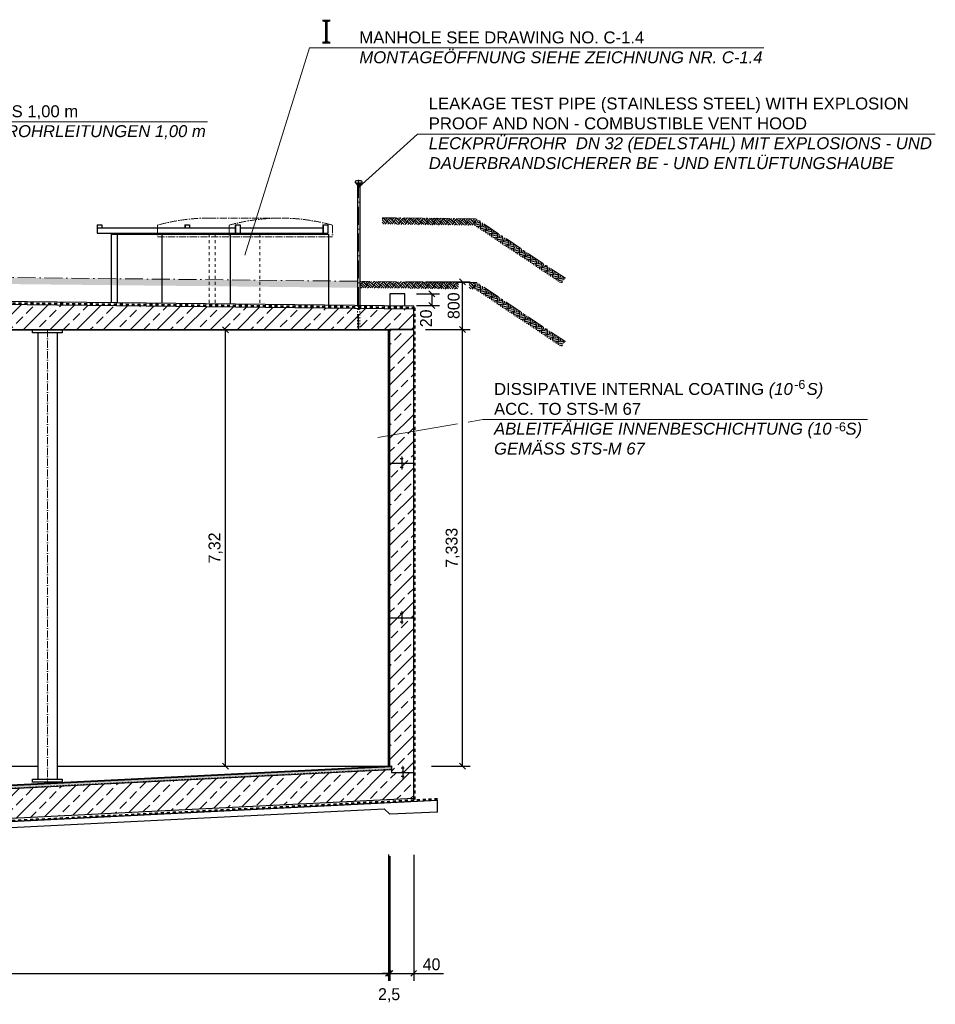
# Model space of a CAD drawing. Header units: millimetres. Extents: x -3395 to 5934498, y -177084 to 63013.
# Tile 38 of 256: x 49501 to 64870, y -49873 to -33350. Entities that reach past the tile are written whole.
import ezdxf

# ---------------------------------------------------------------- set-up
doc = ezdxf.new("R2010")
doc.units = ezdxf.units.MM
doc.linetypes.add('ACAD_ISO10W100', pattern=[18, 12, -3, 0, -3])
doc.linetypes.add('JIS_02_1.0', pattern=[2, 1, -1])
doc.layers.add('Bemaßung', color=7, linetype='Continuous', lineweight=9)
doc.layers.add('Beschriftung', color=7, linetype='Continuous', lineweight=9)
doc.styles.add('LBB3.5M1000', font='isocp.shx', dxfattribs={"height": 3.5})
doc.dimstyles.new('DIN', dxfattribs={"dimtxt": 2.5, "dimasz": 2.5, "dimexe": 1.25, "dimexo": 0.625, "dimtad": 1, "dimtih": 1, "dimdec": 4, "dimdsep": 46, "dimlunit": 6, "dimtxsty": 'Standard', "dimcen": 2.5, "dimadec": 0, "dimazin": 0, "dimtfac": 1, "dimtdec": 4, "dimtmove": 0, "dimatfit": 3, "dimfxl": 0, "dimtvp": 1, "dimtolj": 1, "dimtzin": 0, "dimarcsym": 0})
pattern_1 = [(45, (123584.55, 0), (-224.5064, 224.5064), []), (45, (123809.06, 0), (-224.5064, 224.5064), [158.75, -79.375])]

# ---------------------------------------------------------------- blocks, each defined once
blk = doc.blocks.new('_Oblique')
at = {"color": 0, "linetype": 'ByBlock', "lineweight": -2}
blk.add_line((-0.5, -0.5), (0.5, 0.5), dxfattribs=at)
blk = doc.blocks.new('*D116')
at = {"layer": 'Bemaßung', "color": 0, "lineweight": -2, "transparency": 16777216}
for p, q in [((55689, -47361), (55689, -49478)), ((25889, -48662), (25889, -49478)), ((25889, -49353), (55689, -49353))]:
    blk.add_line(p, q, dxfattribs=at)
at = {"layer": 'DEFPOINTS', "color": 0, "transparency": 16777216}
for p in [(55689, -46661), (25889, -47962), (55689, -49353)]:
    blk.add_point(p, dxfattribs=at)
at = {"layer": 'Bemaßung', "color": 0, "lineweight": -2, "transparency": 16777216, "xscale": 100, "yscale": 100, "zscale": 100, "rotation": 180}
blk.add_blockref('_Oblique', (25889, -49353), dxfattribs=at)
at = {"layer": 'Bemaßung', "color": 0, "lineweight": -2, "transparency": 16777216, "xscale": 100, "yscale": 100, "zscale": 100}
blk.add_blockref('_Oblique', (55689, -49353), dxfattribs=at)
at = {"layer": 'Bemaßung', "color": 0, "transparency": 16777216, "insert": (40789, -49186), "char_height": 200, "attachment_point": 5}
blk.add_mtext('\\A1;LI %%c 29,80', dxfattribs=at)
blk = doc.blocks.new('*D117')
at = {"layer": 'Bemaßung', "color": 0, "lineweight": -2, "transparency": 16777216}
for p, q in [((55689, -47361), (55689, -49478)), ((55714, -47384), (55714, -49478)), ((55689, -49353), (55589, -49353)), ((55689, -49353), (55714, -49353)), ((55714, -49353), (55814, -49353))]:
    blk.add_line(p, q, dxfattribs=at)
at = {"layer": 'DEFPOINTS', "color": 0, "transparency": 16777216}
for p in [(55689, -46661), (55714, -46684), (55714, -49353)]:
    blk.add_point(p, dxfattribs=at)
at = {"layer": 'Bemaßung', "color": 0, "lineweight": -2, "transparency": 16777216, "xscale": 100, "yscale": 100, "zscale": 100}
blk.add_blockref('_Oblique', (55689, -49353), dxfattribs=at)
at = {"layer": 'Bemaßung', "color": 0, "lineweight": -2, "transparency": 16777216, "xscale": 100, "yscale": 100, "zscale": 100, "rotation": 180}
blk.add_blockref('_Oblique', (55714, -49353), dxfattribs=at)
at = {"layer": 'Bemaßung', "color": 0, "transparency": 16777216, "insert": (55702, -49721), "char_height": 200, "attachment_point": 5}
blk.add_mtext('\\A1;2,5', dxfattribs=at)
blk = doc.blocks.new('*D118')
at = {"layer": 'Bemaßung', "color": 0, "lineweight": -2, "transparency": 16777216}
for p, q in [((56114, -47366), (56114, -49478)), ((55714, -49024), (55714, -49478)), ((55714, -49353), (56114, -49353)), ((56114, -49353), (56614, -49353))]:
    blk.add_line(p, q, dxfattribs=at)
at = {"layer": 'DEFPOINTS', "color": 0, "transparency": 16777216}
for p in [(56114, -46666), (55714, -48324), (55714, -49353)]:
    blk.add_point(p, dxfattribs=at)
at = {"layer": 'Bemaßung', "color": 0, "lineweight": -2, "transparency": 16777216, "xscale": 100, "yscale": 100, "zscale": 100, "rotation": 180}
blk.add_blockref('_Oblique', (55714, -49353), dxfattribs=at)
at = {"layer": 'Bemaßung', "color": 0, "lineweight": -2, "transparency": 16777216, "xscale": 100, "yscale": 100, "zscale": 100}
blk.add_blockref('_Oblique', (56114, -49353), dxfattribs=at)
at = {"layer": 'Bemaßung', "color": 0, "transparency": 16777216, "insert": (56414, -49203), "char_height": 200, "attachment_point": 5}
blk.add_mtext('\\A1;40', dxfattribs=at)
blk = doc.blocks.new('*D119')
at = {"layer": 'Bemaßung', "color": 0, "lineweight": -2, "transparency": 16777216}
for p, q in [((52256, -38555), (52831, -38555)), ((52956, -45875), (52956, -38555)), ((52256, -45875), (52831, -45875))]:
    blk.add_line(p, q, dxfattribs=at)
at = {"layer": 'DEFPOINTS', "color": 0, "transparency": 16777216}
for p in [(52956, -38555), (52956, -38555), (52956, -45875)]:
    blk.add_point(p, dxfattribs=at)
at = {"layer": 'Bemaßung', "color": 0, "lineweight": -2, "transparency": 16777216, "xscale": 100, "yscale": 100, "zscale": 100}
for p, rotation in [((52956, -38555), 90), ((52956, -45875), 270)]:
    blk.add_blockref('_Oblique', p, dxfattribs=dict(at, rotation=rotation))
at = {"layer": 'Bemaßung', "color": 0, "transparency": 16777216, "insert": (52789, -42215), "char_height": 200, "attachment_point": 5, "rotation": 90}
blk.add_mtext('\\A1;7,32', dxfattribs=at)
blk = doc.blocks.new('*D120')
at = {"layer": 'Bemaßung', "color": 0, "lineweight": -2, "transparency": 16777216}
for p, q in [((56414, -38550), (57061, -38550)), ((56936, -45875), (56936, -38550)), ((56414, -45875), (57061, -45875))]:
    blk.add_line(p, q, dxfattribs=at)
at = {"layer": 'DEFPOINTS', "color": 0, "transparency": 16777216}
for p in [(55714, -38550), (56936, -38550), (55714, -45875)]:
    blk.add_point(p, dxfattribs=at)
at = {"layer": 'Bemaßung', "color": 0, "lineweight": -2, "transparency": 16777216, "xscale": 100, "yscale": 100, "zscale": 100}
for p, rotation in [((56936, -38550), 90), ((56936, -45875), 270)]:
    blk.add_blockref('_Oblique', p, dxfattribs=dict(at, rotation=rotation))
at = {"layer": 'Bemaßung', "color": 0, "transparency": 16777216, "insert": (56769, -42212), "char_height": 200, "attachment_point": 5, "rotation": 90}
blk.add_mtext('\\A1;7,333', dxfattribs=at)
blk = doc.blocks.new('*D137')
at = {"layer": 'Bemaßung', "color": 0, "lineweight": -2, "transparency": 16777216}
for p, q in [((56164, -37948), (56545, -37948)), ((56420, -37948), (56420, -38148)), ((56164, -38148), (56545, -38148))]:
    blk.add_line(p, q, dxfattribs=at)
at = {"layer": 'DEFPOINTS', "color": 0, "transparency": 16777216}
for p in [(55964, -37948), (55964, -38148), (56420, -38148)]:
    blk.add_point(p, dxfattribs=at)
at = {"layer": 'Bemaßung', "color": 0, "lineweight": -2, "transparency": 16777216, "xscale": 100, "yscale": 100, "zscale": 100}
for p, rotation in [((56420, -37948), 90), ((56420, -38148), 270)]:
    blk.add_blockref('_Oblique', p, dxfattribs=dict(at, rotation=rotation))
at = {"layer": 'Bemaßung', "color": 0, "transparency": 16777216, "insert": (56322, -38362), "char_height": 200, "attachment_point": 5, "rotation": 90}
blk.add_mtext('\\A1;20', dxfattribs=at)
blk = doc.blocks.new('*D136')
at = {"layer": 'Bemaßung', "color": 0, "lineweight": -2, "transparency": 16777216}
for p, q in [((56314, -37750), (57061, -37750)), ((56936, -38550), (56936, -37750)), ((56314, -38550), (57061, -38550))]:
    blk.add_line(p, q, dxfattribs=at)
at = {"layer": 'DEFPOINTS', "color": 0, "transparency": 16777216}
for p in [(56114, -37750), (56936, -37750), (56114, -38550)]:
    blk.add_point(p, dxfattribs=at)
at = {"layer": 'Bemaßung', "color": 0, "lineweight": -2, "transparency": 16777216, "xscale": 100, "yscale": 100, "zscale": 100}
for p, rotation in [((56936, -37750), 90), ((56936, -38550), 270)]:
    blk.add_blockref('_Oblique', p, dxfattribs=dict(at, rotation=rotation))
at = {"layer": 'Bemaßung', "color": 0, "transparency": 16777216, "insert": (56786, -38150), "char_height": 200, "attachment_point": 5, "rotation": 90}
blk.add_mtext('\\A1;800', dxfattribs=at)

msp = doc.modelspace()

# ---------------------------------------------------------------- hatches: boundary and pattern name
h = msp.add_hatch()
h.set_pattern_fill('EARTH', color=256, scale=12.5, angle=44.35504661, style=0)
h.set_pattern_definition([(44.35505, (33074.886, 1133.33), (1.26356, 112.24609), [79.375, -79.375]), (44.35505, (33054.08, 1154.615), (1.26356, 112.24609), [79.375, -79.375]), (44.35505, (33033.27, 1175.9), (1.26356, 112.24609), [79.375, -79.375]), (134.35505, (33033.425, 1189.93), (-112.24609, 1.26356), [79.375, -79.375]), (134.35505, (33054.71, 1210.74), (-112.24609, 1.26356), [79.375, -79.375]), (134.35505, (33075.99, 1231.55), (-112.24609, 1.26356), [79.375, -79.375])])
h.paths.add_polyline_path([(57132.16526, -36798.73294), (57162.62132, -36689.98109), (55587.72111, -36672.25238), (55586.49318, -36781.33326)])
h = msp.add_hatch()
h.set_pattern_fill('EARTH', color=256, scale=12.5, angle=78.690067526, style=0)
h.set_pattern_definition([(101.30993, (98188.39, -18911.275), (62.26687, 93.40031), [79.375, -79.375]), (101.30993, (98217.575, -18905.44), (62.26687, 93.40031), [79.375, -79.375]), (101.30993, (98246.76, -18899.6), (62.26687, 93.40031), [79.375, -79.375]), (11.30993, (98254.546, -18887.925), (93.40031, -62.26687), [79.375, -79.375]), (11.30993, (98248.71, -18858.74), (93.40031, -62.26687), [79.375, -79.375]), (11.30993, (98242.87, -18829.55), (93.40031, -62.26687), [79.375, -79.375])])
h.paths.add_polyline_path([(57162.62132, -36689.98109), (57132.81554, -36801.21777), (58596.21896, -37776.82005), (58656.72997, -37686.05352)])
h = msp.add_hatch()
h.set_pattern_fill('EARTH', color=256, scale=12.5, angle=44.386841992, style=0)
h.set_pattern_definition([(44.38684, (26811.505, 115.75), (1.20127, 112.24677), [79.375, -79.375]), (44.38684, (26790.684, 137.02), (1.20127, 112.24677), [79.375, -79.375]), (44.38684, (26769.86, 158.294), (1.20127, 112.24677), [79.375, -79.375]), (134.38684, (26770.01, 172.325), (-112.24677, 1.20127), [79.375, -79.375]), (134.38684, (26791.285, 193.15), (-112.24677, 1.20127), [79.375, -79.375]), (134.38684, (26812.56, 213.97), (-112.24677, 1.20127), [79.375, -79.375])])
h.paths.add_polyline_path([(55166.47886, -37848.72663), (55167.64626, -37739.64509), (42822.75673, -37607.52966), (42821.58934, -37716.6112)])
h = msp.add_hatch()
h.set_pattern_fill('EARTH', color=256, scale=12.5, angle=44.386841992, style=0)
h.set_pattern_definition([(44.38684, (33053.466, 48.95), (1.20127, 112.24677), [79.375, -79.375]), (44.38684, (33032.645, 70.22), (1.20127, 112.24677), [79.375, -79.375]), (44.38684, (33011.82, 91.49), (1.20127, 112.24677), [79.375, -79.375]), (134.38684, (33011.974, 105.52), (-112.24677, 1.20127), [79.375, -79.375]), (134.38684, (33033.246, 126.345), (-112.24677, 1.20127), [79.375, -79.375]), (134.38684, (33054.52, 147.166), (-112.24677, 1.20127), [79.375, -79.375])])
h.paths.add_polyline_path([(57044.84716, -37759.73496), (57043.67976, -37868.8165), (57119.79212, -37869.63106), (57150.18783, -37760.86232)])
h.paths.add_polyline_path([(56867.66901, -37866.93283), (56868.8364, -37757.85129), (55214.94239, -37740.15126), (55213.775, -37849.2328)])
h = msp.add_hatch()
h.set_pattern_fill('EARTH', color=256, scale=12.5, angle=78.690067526, style=0)
h.set_pattern_definition([(101.30993, (98188.04, -19973.38), (62.26687, 93.40031), [79.375, -79.375]), (101.30993, (98217.23, -19967.54), (62.26687, 93.40031), [79.375, -79.375]), (101.30993, (98246.42, -19961.705), (62.26687, 93.40031), [79.375, -79.375]), (11.30993, (98254.2, -19950.03), (93.40031, -62.26687), [79.375, -79.375]), (11.30993, (98248.364, -19920.84), (93.40031, -62.26687), [79.375, -79.375]), (11.30993, (98242.53, -19891.654), (93.40031, -62.26687), [79.375, -79.375])])
h.paths.add_polyline_path([(57150.2776, -37744.08559), (57120.47182, -37855.32228), (58596.57591, -38839.39167), (58657.08693, -38748.62514)])
at = {"lineweight": 13}
h = msp.add_hatch(dxfattribs=at)
h.set_pattern_fill('ANSI33', color=256, scale=50, style=0)
h.set_pattern_definition(pattern_1)
h.paths.add_polyline_path([(42684.44271, -38024.95067, -0.4142135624), (42689.44271, -38019.95067), (42689.44271, -37979.95067, -0.4142135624), (42684.44271, -37974.95067, -1), (42694.44271, -37974.95067, -0.4142135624), (42689.44271, -37979.95067), (42689.44271, -38019.95067, -0.4142135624), (42694.44271, -38024.95067, -1)], flags=16)
edge = h.paths.add_edge_path()
edge.add_arc((42082.16774, -38288.96252), 299.02694, 126.881637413, 240.716843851)
edge.add_line((41935.90587, -38549.77774), (41495.14602, -38549.77774))
edge.add_line((41495.14602, -38549.77774), (41495.14602, -38539.77774))
edge.add_line((41495.14602, -38539.77774), (41395.14602, -38539.77774))
edge.add_line((41395.14602, -38539.77774), (41395.14602, -38289.77774))
edge.add_line((41395.14602, -38289.77774), (41495.14602, -38289.77774))
edge.add_line((41495.14602, -38289.77774), (41495.14602, -38279.77774))
edge.add_line((41495.14602, -38279.77774), (41395.14602, -38279.77774))
edge.add_line((41395.14602, -38279.77774), (41395.14602, -38049.77774))
edge.add_line((41395.14602, -38049.77774), (41902.70256, -38049.77774))
edge = h.paths.add_edge_path()
edge.add_arc((42082.16774, -38288.96252), 299.02694, 299.283156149, 413.118362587)
edge.add_line((42261.63291, -38049.77774), (42589.44271, -38049.77774))
edge.add_line((42589.44271, -38049.77774), (42589.44271, -37949.77774))
edge.add_line((42589.44271, -37949.77774), (42789.44271, -37949.77774))
edge.add_line((42789.44271, -37949.77774), (42789.44271, -38049.77774))
edge.add_line((42789.44271, -38049.77774), (55169.23085, -38189.13746))
edge.add_line((55169.23085, -38189.13746), (55169.23085, -38549.77774))
edge.add_line((55169.23085, -38549.77774), (42228.42961, -38549.77774))
h = msp.add_hatch(dxfattribs=at)
h.set_pattern_fill('ANSI33', color=256, scale=50, style=0)
h.set_pattern_definition(pattern_1)
h.paths.add_polyline_path([(55190.43085, -38189.3761), (55171.23085, -38189.15997), (55171.23085, -38549.77774), (55190.43085, -38549.77774)])
h = msp.add_hatch(dxfattribs=at)
h.set_pattern_fill('ANSI33', color=256, scale=50, style=0)
h.set_pattern_definition(pattern_1)
h.paths.add_polyline_path([(55209.63085, -38189.59224), (55190.43085, -38189.3761), (55190.43085, -38549.77774), (55209.63085, -38549.77774)])
h = msp.add_hatch(dxfattribs=at)
h.set_pattern_fill('ANSI33', color=256, scale=50, style=0)
h.set_pattern_definition(pattern_1)
h.paths.add_polyline_path([(56114.44271, -38199.77774), (55211.63085, -38189.61475), (55211.63085, -38549.77774), (55714.44271, -38549.77774), (55714.44271, -38541.77774), (56114.44271, -38541.77774)])
h = msp.add_hatch(dxfattribs=at)
h.set_pattern_fill('ANSI33', color=256, scale=50, style=0)
edge = h.paths.add_edge_path()
edge.add_line((56114.44271, -38549.77774), (55714.44271, -38549.77774))
edge.add_line((55714.44271, -38549.77774), (55714.44271, -45873.52774))
edge.add_line((55714.44271, -45873.52774), (55743.44271, -45872.07774))
edge.add_line((55743.44271, -45872.07774), (55743.44271, -45980.15019))
edge.add_line((55743.44271, -45980.15019), (55919.09017, -45980.15019))
edge.add_arc((55929.44271, -45980.15019), 10.35253, 0, 180, ccw=False)
edge.add_line((55939.79524, -45980.15019), (56114.44271, -45980.15019))
edge.add_line((56114.44271, -45980.15019), (56114.44271, -38549.77774))
h.paths.add_polyline_path([(55934.44271, -45891.05663), (55929.44271, -45891.05663), (55929.44271, -45894.57653), (55934.44271, -45894.57653)], flags=16)
h = msp.add_hatch(dxfattribs=at)
h.set_pattern_fill('ANSI33', color=256, scale=50, style=0)
h.set_pattern_definition(pattern_1)
edge = h.paths.add_edge_path()
edge.add_line((56114.44271, -45980.15019), (55939.79524, -45980.15019))
edge.add_arc((55929.44271, -45980.15019), 10.35253, -180, 0, ccw=False)
edge.add_line((55919.09017, -45980.15019), (55743.44271, -45980.15019))
edge.add_line((55743.44271, -45980.15019), (55743.44271, -45930.15019))
edge.add_line((55743.44271, -45930.15019), (42289.36401, -46602.85413))
edge.add_arc((46803.20818, -42250.3021), 6270.52616, 223.957824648, 230.343393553)
edge.add_line((42801.45293, -47077.87429), (56114.44271, -46412.2248))
edge.add_line((56114.44271, -46412.2248), (56114.44271, -45980.15019))
h.paths.add_polyline_path([(55929.44271, -46051.64424), (55929.44271, -46055.16414), (55934.44271, -46055.16414), (55954.44271, -46051.64424)], flags=16)
at = {"layer": 'Bemaßung', "lineweight": 9}
h = msp.add_hatch(dxfattribs=at)
h.set_pattern_fill('ANSI36', color=256, scale=3)
h.paths.add_polyline_path([(55743.44271, -45880.08773), (55743.44271, -45930.15019), (42289.36401, -46602.85413, 0.0283571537), (42211.43672, -46556.68803)])
h.paths.add_polyline_path([(41927.44271, -46570.88773), (42211.43672, -46556.68803, -0.0283571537), (42289.36401, -46602.85413), (41927.44271, -46620.95019)])

# ---------------------------------------------------------------- linework, layer by layer
for p, q in [((55133.43085, -36073.27202), (55133.43085, -36085.72961)), ((55133.43085, -36085.72961), (55247.43085, -36085.72961)), ((55150.43085, -36095.72961), (55150.43085, -36085.72961)), ((55227.43085, -36053.27202), (55153.43085, -36053.27202)), ((55160.43085, -36105.72961), (55220.43085, -36105.72961)), ((55165.43085, -36120.72961), (55165.43085, -36105.72961)), ((55165.43085, -36120.72961), (55169.23085, -36125.72961)), ((55165.43085, -36120.72961), (55215.43085, -36120.72961)), ((55169.23085, -36125.72961), (55169.23085, -38139.13429)), ((55169.23085, -36125.72961), (55211.63085, -36125.72961)), ((55215.43085, -36120.72961), (55211.63085, -36125.72961)), ((55211.63085, -36125.72961), (55211.63085, -38139.61159)), ((55215.43085, -36120.72961), (55215.43085, -36105.72961)), ((55230.43085, -36095.72961), (55230.43085, -36085.72961)), ((55247.43085, -36085.72961), (55247.43085, -36073.27202)), ((50798.95888, -36794.77774), (50881.90116, -36794.77774)), ((50798.95888, -36794.77774), (50798.95888, -36934.77774)), ((50803.95888, -36794.77774), (50803.95888, -36934.77774)), ((50803.95888, -36844.77774), (53118.95888, -36844.77774)), ((50881.90116, -36794.77774), (50881.90116, -36844.77774)), ((52270.88793, -36794.77774), (52353.83022, -36794.77774)), ((52270.88793, -36794.77774), (52270.88793, -36844.77774)), ((52275.88793, -36794.77774), (52275.88793, -36844.77774)), ((52353.83022, -36794.77774), (52353.83022, -36844.77774)), ((53118.95888, -36794.77774), (53201.90116, -36794.77774)), ((53118.95888, -36794.77774), (53118.95888, -36934.77774)), ((53123.95888, -36794.77774), (53123.95888, -36934.77774)), ((53201.90116, -36794.77774), (53201.90116, -36934.77774)), ((53201.90116, -36844.77774), (54590.88793, -36844.77774)), ((54590.88793, -36794.77774), (54673.83022, -36794.77774)), ((54590.88793, -36794.77774), (54590.88793, -36934.77774)), ((54595.88793, -36794.77774), (54595.88793, -36934.77774)), ((54673.83022, -36794.77774), (54673.83022, -36934.77774)), ((50798.95888, -36934.77774), (54673.83022, -36934.77774)), ((51036.17041, -36949.77774), (51036.17041, -38092.60828)), ((51036.17041, -36949.77774), (54681.61868, -36949.77774)), ((51136.17041, -36949.77774), (51136.17041, -38093.73398)), ((51886.17041, -36949.77774), (51886.17041, -38102.17676)), ((53036.17041, -36949.77774), (53036.17041, -38115.12235)), ((54681.61868, -36949.77774), (54681.61868, -38133.64522)), ((42789.44271, -37999.77457), (56114.44271, -38149.77457)), ((55714.44271, -37948.08602), (55714.44271, -38145.27176)), ((55964.44271, -37948.08602), (55714.44271, -37948.08602)), ((55964.44271, -38148.08602), (55964.44271, -37948.08602)), ((42789.44271, -38049.77774), (56114.44271, -38199.77774)), ((56114.44271, -46466.29226), (56114.44271, -38149.77457)), ((25864.44271, -38549.77774), (55714.44271, -38549.77774)), ((25889.44271, -38554.77774), (55689.44271, -38554.77774)), ((49803.78806, -38604.77774), (49803.78806, -46094.77774)), ((50127.68806, -38604.77774), (50127.68806, -46094.77774)), ((55689.44271, -45874.77774), (55689.44271, -38554.77774)), ((55698.44252, -45874.32775), (55695.44066, -38549.77774)), ((55714.44271, -38541.77774), (56114.44271, -38541.77774)), ((55714.44271, -38541.77774), (55714.44271, -38549.77774)), ((55714.44271, -45873.52774), (55714.44271, -38549.77774)), ((55714.44271, -38549.77774), (56114.44271, -38549.77774)), ((55714.44271, -40793.23553), (55904.09017, -40793.23553)), ((55939.44271, -40721.74149), (55889.44271, -40721.74149)), ((55919.44271, -40693.58225), (55909.44271, -40693.58225)), ((55919.44271, -40697.10215), (55909.44271, -40697.10215)), ((55919.44271, -40700.62206), (55909.44271, -40700.62206)), ((55919.44271, -40704.14196), (55909.44271, -40704.14196)), ((55919.44271, -40707.66187), (55909.44271, -40707.66187)), ((55919.44271, -40711.18177), (55909.44271, -40711.18177)), ((55919.44271, -40714.70168), (55909.44271, -40714.70168)), ((55919.44271, -40718.22158), (55909.44271, -40718.22158)), ((55914.44271, -40693.23553), (55914.44271, -40782.883)), ((55914.44271, -40803.58806), (55914.44271, -40893.23553)), ((55924.79524, -40793.23553), (56114.44271, -40793.23553)), ((55939.44271, -40864.72957), (55889.44271, -40864.72957)), ((55919.44271, -40868.24947), (55909.44271, -40868.24947)), ((55919.44271, -40871.76938), (55909.44271, -40871.76938)), ((55919.44271, -40875.28928), (55909.44271, -40875.28928)), ((55919.44271, -40878.80919), (55909.44271, -40878.80919)), ((55919.44271, -40882.32909), (55909.44271, -40882.32909)), ((55919.44271, -40885.849), (55909.44271, -40885.849)), ((55919.44271, -40889.3689), (55909.44271, -40889.3689)), ((55919.44271, -40892.88881), (55909.44271, -40892.88881)), ((55919.44271, -43287.03958), (55909.44271, -43287.03958)), ((55914.44271, -43286.69286), (55914.44271, -43376.34033)), ((55714.44271, -43386.69286), (55904.09017, -43386.69286)), ((55939.44271, -43315.19882), (55889.44271, -43315.19882)), ((55919.44271, -43290.55949), (55909.44271, -43290.55949)), ((55919.44271, -43294.07939), (55909.44271, -43294.07939)), ((55919.44271, -43297.5993), (55909.44271, -43297.5993)), ((55919.44271, -43301.1192), (55909.44271, -43301.1192)), ((55919.44271, -43304.63911), (55909.44271, -43304.63911)), ((55919.44271, -43308.15901), (55909.44271, -43308.15901)), ((55919.44271, -43311.67892), (55909.44271, -43311.67892)), ((55914.44271, -43397.04539), (55914.44271, -43486.69286)), ((55924.79524, -43386.69286), (56114.44271, -43386.69286)), ((55939.44271, -43458.1869), (55889.44271, -43458.1869)), ((55919.44271, -43461.70681), (55909.44271, -43461.70681)), ((55919.44271, -43465.22671), (55909.44271, -43465.22671)), ((55919.44271, -43468.74662), (55909.44271, -43468.74662)), ((55919.44271, -43472.26652), (55909.44271, -43472.26652)), ((55919.44271, -43475.78643), (55909.44271, -43475.78643)), ((55919.44271, -43479.30633), (55909.44271, -43479.30633)), ((55919.44271, -43482.82624), (55909.44271, -43482.82624)), ((55919.44271, -43486.34614), (55909.44271, -43486.34614)), ((41889.44271, -46564.77774), (55743.44271, -45872.07774)), ((41889.44271, -46572.78773), (55743.44271, -45880.08773)), ((41927.44271, -46620.95019), (55743.44271, -45930.15019)), ((47668.90713, -45874.77774), (49803.78806, -45874.77774)), ((50127.68806, -45874.77774), (55689.44271, -45874.77774)), ((55743.44271, -45872.07774), (55743.44271, -45980.15019)), ((55954.44271, -45908.65615), (55904.44271, -45908.65615)), ((55934.44271, -45880.49691), (55924.44271, -45880.49691)), ((55934.44271, -45884.01682), (55924.44271, -45884.01682)), ((55934.44271, -45887.53672), (55924.44271, -45887.53672)), ((55934.44271, -45891.05663), (55924.44271, -45891.05663)), ((55934.44271, -45894.57653), (55924.44271, -45894.57653)), ((55934.44271, -45898.09644), (55924.44271, -45898.09644)), ((55934.44271, -45901.61634), (55924.44271, -45901.61634)), ((55934.44271, -45905.13625), (55924.44271, -45905.13625)), ((55929.44271, -45880.15019), (55929.44271, -45969.79766)), ((55743.44271, -45980.15019), (55919.09017, -45980.15019)), ((55954.44271, -46051.64424), (55904.44271, -46051.64424)), ((55934.44271, -46055.16414), (55924.44271, -46055.16414)), ((55934.44271, -46058.68405), (55924.44271, -46058.68405)), ((55934.44271, -46062.20395), (55924.44271, -46062.20395)), ((55934.44271, -46065.72385), (55924.44271, -46065.72385)), ((55934.44271, -46069.24376), (55924.44271, -46069.24376)), ((55934.44271, -46072.76366), (55924.44271, -46072.76366)), ((55934.44271, -46076.28357), (55924.44271, -46076.28357)), ((55934.44271, -46079.80347), (55924.44271, -46079.80347)), ((55929.44271, -45990.50273), (55929.44271, -46080.15019)), ((55939.79524, -45980.15019), (56114.44271, -45980.15019)), ((42801.45293, -47077.87429), (56114.44271, -46412.2248)), ((42823.1879, -47126.85001), (56114.44271, -46462.28726)), ((42824.9267, -47130.76806), (56516.44052, -46446.19237)), ((42868.39663, -47228.71949), (55619.20461, -46591.17909)), ((55712.44489, -46684.41937), (55619.20461, -46591.17909)), ((56516.44052, -46646.31729), (56516.44052, -46446.19237)), ((56516.44052, -46646.31729), (55712.44489, -46684.41937))]:
    msp.add_line(p, q)
at = {"linetype": 'JIS_02_1.0', "lineweight": 18, "ltscale": 25}
for p, q in [((55169.23085, -36125.72961), (55169.23085, -36105.72961)), ((55171.23085, -36105.72961), (55171.23085, -38139.1568)), ((55209.63085, -36105.72961), (55209.63085, -38139.58907)), ((55211.63085, -36125.72961), (55211.63085, -36105.72961)), ((55169.23085, -38139.13429), (55169.23085, -38549.77774)), ((55171.23085, -38139.1568), (55171.23085, -38549.77774)), ((55209.63085, -38139.58907), (55209.63085, -38549.77774)), ((55211.63085, -38139.61159), (55211.63085, -38549.77774)), ((41927.24296, -46616.95518), (55743.44271, -45926.1452))]:
    msp.add_line(p, q, dxfattribs=at)
at = {"linetype": 'ACAD_ISO10W100', "lineweight": 18, "ltscale": 25}
msp.add_line((55190.43085, -36039.77774), (55190.43085, -38549.77774), dxfattribs=at)
at = {"linetype": 'ACAD_ISO10W100', "lineweight": 18, "ltscale": 10}
for p, q in [((52678.89455, -36679.77774), (53883.89455, -36679.77774)), ((51812.86914, -36812.29749), (51812.86914, -36994.77774)), ((53017.86914, -36812.29749), (53017.86914, -36994.77774)), ((54749.91995, -36812.29749), (54749.91995, -36994.77774)), ((51812.86914, -36994.77774), (54749.91995, -36994.77774)), ((49965.73806, -38554.77774), (49965.73806, -46144.77774))]:
    msp.add_line(p, q, dxfattribs=at)
at = {"linetype": 'ACAD_ISO10W100', "lineweight": 13, "ltscale": 25}
for p, q in [((57162.62132, -36689.98109), (55583.922, -36672.20961)), ((58662.62132, -37689.98109), (57162.62132, -36689.98109)), ((55169.23085, -37739.66205), (42789.44271, -37607.17313)), ((57175.85472, -37761.13701), (55211.63085, -37740.11582)), ((58662.2776, -38752.08559), (57175.85472, -37761.13701))]:
    msp.add_line(p, q, dxfattribs=at)
at = {"linetype": 'JIS_02_1.0', "lineweight": 18, "ltscale": 50}
for p, q in [((52681.61868, -36949.77774), (52681.61868, -38111.13115)), ((52781.61868, -36949.77774), (52781.61868, -38112.25685)), ((53531.61868, -36949.77774), (53531.61868, -38120.69963))]:
    msp.add_line(p, q, dxfattribs=at)
at = {"linetype": 'JIS_02_1.0', "lineweight": 50, "ltscale": 50}
for q in [(42789.44271, -38040.8884), (56130.45489, -46463.48915)]:
    msp.add_line((56130.45489, -38183.66437), q, dxfattribs=at)
for points in [[(50215.73806, -38604.77774), (49715.73806, -38604.77774), (49715.73806, -38554.77774), (50215.73806, -38554.77774)], [(50215.73806, -46144.77774), (49715.73806, -46144.77774), (49715.73806, -46094.77774), (50215.73806, -46094.77774)]]:
    msp.add_lwpolyline(points, close=True)
msp.add_lwpolyline([(56515.46901, -46429.73556), (42824.0573, -47128.80903), (42156.08859, -47796.77774), (39422.79682, -47796.77774), (39228.49551, -47602.47643), (25768.33735, -47856.52898), (25403.08859, -48221.77774), (23224.44271, -48221.77774)], dxfattribs=at)
for centre in [(55914.44271, -40793.23553), (55914.44271, -43386.69286), (55929.44271, -45980.15019)]:
    msp.add_circle(centre, 10.35253)
for centre, radius, start, end in [((55153.43085, -36073.27202), 20, 90, 180), ((55160.43085, -36095.72961), 10, 180, 270), ((55190.43085, -36073.85267), 28.12306, 47.038100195, 132.961899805), ((55220.43085, -36095.72961), 10, 270, 0), ((55227.43085, -36073.27202), 20, 0, 90)]:
    msp.add_arc(centre, radius, start, end)
at = {"linetype": 'ACAD_ISO10W100', "lineweight": 18, "ltscale": 10}
for centre, radius, start, end in [((52678.89455, -39931.60062), 3251.82288, 90, 105.128171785), ((53883.89455, -39931.60062), 3251.82288, 74.871828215, 105.128171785), ((51832.86914, -36812.29749), 20, 97.564085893, 180), ((53037.86914, -36812.29749), 20, 97.564085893, 180), ((54729.91995, -36812.29749), 20, 0, 82.435914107)]:
    msp.add_arc(centre, radius, start, end, dxfattribs=at)
at = {"layer": 'Beschriftung', "lineweight": 13}
for p, q in [((54364.089, -33823.44843), (53282.60108, -37301.69656)), ((54364.089, -33823.44843), (61991.79108, -33823.44843)), ((44963.14319, -35062.8728), (52655.08244, -35062.8728)), ((56179.48245, -35271.08641), (55190.43085, -36166.28273)), ((64869.94012, -35271.08641), (56179.48245, -35271.08641)), ((56849.97112, -40133.82035), (55513.16716, -40361.62262)), ((57274.77027, -40061.43112), (57028.63614, -40103.37438)), ((63732.27165, -40061.43112), (57274.77027, -40061.43112))]:
    msp.add_line(p, q, dxfattribs=at)

# ---------------------------------------------------------------- texts
at = {"layer": 'Beschriftung', "char_height": 200, "attachment_point": 1, "style": 'LBB3.5M1000'}
for s, insert, width in [('{\\fSegoe UI|b0|i0|c0|p34;\\H2x;\\C256;I}', (54559.83669, -33350.01488), 517.2088703), ('{\\fArial|b0|i0|c0|p34;\\C256;MANHOLE SEE DRAWING NO. C-1.4\\P\\fArial|b0|i1|c0|p34;MONTAGEÖFFNUNG SIEHE ZEICHNUNG NR. C-1.4}', (55202.4635, -33547.2385), 6779.5439945), ('{\\fArial|b0|i0|c0|p34;\\C256;LEAKAGE TEST PIPE (STAINLESS STEEL) WITH EXPLOSION\\PPROOF AND NON - COMBUSTIBLE VENT HOOD\\P\\fArial|b0|i1|c0|p34;LECKPRÜFROHR  DN 32 (EDELSTAHL) MIT EXPLOSIONS - UND\\PDAUERBRANDSICHERER BE - UND ENTLÜFTUNGSHAUBE}', (56367.76618, -34656.53093), 8679.8278186), ('{\\fArial|b0|i0|c0|p34;\\C256;MINIM. COVERING OF PIPELINES 1,00 m\\P\\fArial|b0|i1|c0|p34;MINDESTÜBERDECKUNG DER ROHRLEITUNGEN 1,00 m}', (45096.28289, -34786.66287), 7893.0882845), ('{\\fArial|b0|i0|c0|p34;DISSIPATIVE INTERNAL COATING\\fArial|b0|i1|c0|p34; (10   S)\\fArial|b0|i0|c0|p34;\\PACC. TO STS-M 67\\P\\fArial|b0|i1|c0|p34;ABLEITFÄHIGE INNENBESCHICHTUNG (10   S)\\PGEMÄSS STS-M 67}', (57463.054, -39446.87564), 8679.8278186)]:
    msp.add_mtext(s, dxfattribs=dict(at, insert=insert, width=width))
at = {"layer": 'Beschriftung', "char_height": 150, "attachment_point": 1, "style": 'LBB3.5M1000'}
for insert in [(62502.57128, -39395.20373), (63183.05986, -40106.93324)]:
    msp.add_mtext_dynamic_manual_height_columns('{\\f@Arial Unicode MS|b0|i0|c0|p34;-6}', width=209.1907928, gutter_width=17.5, heights=[0], dxfattribs=dict(at, insert=insert))

# ---------------------------------------------------------------- dimensions: what is measured, and where the dimension line sits
at = {"layer": 'Bemaßung'}
dim = msp.add_linear_dim(base=(56935.60585, -37749.77774), p1=(56114.44271, -38549.77774), p2=(56114.44271, -37749.77774), angle=90, dimstyle='DIN', override={"dimscale": 100, "dimtxt": 2, "dimasz": 1, "dimexo": 2, "dimgap": 0.5, "dimtih": 0, "dimdec": 2, "dimblk1": 'Oblique', "dimblk2": 'Oblique', "dimsah": 1, "dimtmove": 2}, dxfattribs=at)
dim.commit()
dim.dimension.update_dxf_attribs({"geometry": '*D136', "text_midpoint": (56785.60585, -38149.77774)})
dim = msp.add_linear_dim(base=(56420.29124, -38148.08602), p1=(55964.44271, -37948.08602), p2=(55964.44271, -38148.08602), angle=90, text='20', dimstyle='DIN', override={"dimscale": 100, "dimtxt": 2, "dimasz": 1, "dimexo": 2, "dimgap": 0.5, "dimtih": 0, "dimdec": 2, "dimblk1": 'Oblique', "dimblk2": 'Oblique', "dimsah": 1, "dimtmove": 2}, dxfattribs=at)
dim.commit()
dim.dimension.update_dxf_attribs({"geometry": '*D137', "text_midpoint": (56321.92063, -38361.93537), "dimtype": 160})
for base, p1, p2, text, picture, middle in [((52955.63501, -38554.77774), (52955.63501, -45874.77774), (52955.63501, -38554.77774), '7,32', '*D119', (52788.96834, -42214.77774)), ((56935.60585, -38549.77774), (55714.44271, -45874.77774), (55714.44271, -38549.77774), '7,333', '*D120', (56768.93918, -42212.27774))]:
    dim = msp.add_linear_dim(base=base, p1=p1, p2=p2, angle=90, text=text, dimstyle='DIN', override={"dimscale": 100, "dimtxt": 2, "dimasz": 1, "dimexo": 7, "dimgap": 0.5, "dimtih": 0, "dimdec": 2, "dimblk1": 'Oblique', "dimblk2": 'Oblique', "dimsah": 1, "dimtmove": 2}, dxfattribs=at)
    dim.commit()
    dim.dimension.update_dxf_attribs({"geometry": picture, "text_midpoint": middle})
dim = msp.add_linear_dim(base=(55689.44271, -49353.07956), p1=(25889.44271, -47961.80594), p2=(55689.44271, -46661.41718), text='LI %%c 29,80', dimstyle='DIN', override={"dimscale": 100, "dimtxt": 2, "dimasz": 1, "dimexo": 7, "dimgap": 0.5, "dimtih": 0, "dimdec": 2, "dimblk1": 'Oblique', "dimblk2": 'Oblique', "dimsah": 1, "dimtmove": 2}, dxfattribs=at)
dim.commit()
dim.dimension.update_dxf_attribs({"geometry": '*D116', "text_midpoint": (40789.44271, -49186.41289)})
for p1, p2, text, override, picture, middle in [((55689.44271, -46661.41718), (55714.44271, -46684.32469), '2,5', {"dimscale": 100, "dimtxt": 2, "dimasz": 1, "dimexo": 7, "dimgap": 0.5, "dimtih": 0, "dimdec": 2, "dimblk1": 'Oblique', "dimblk2": 'Oblique', "dimsah": 1, "dimtmove": 2}, '*D117', (55701.94271, -49720.88714)), ((56114.44271, -46666.41718), (55714.44271, -48323.77774), '40', {"dimscale": 100, "dimtxt": 2, "dimasz": 1, "dimexo": 7, "dimgap": 0.5, "dimtih": 0, "dimdec": 2, "dimblk1": 'Oblique', "dimblk2": 'Oblique', "dimsah": 1}, '*D118', (56414.44271, -49353.07956))]:
    dim = msp.add_linear_dim(base=(55714.44271, -49353.07956), p1=p1, p2=p2, text=text, dimstyle='DIN', override=override, dxfattribs=at)
    dim.commit()
    dim.dimension.update_dxf_attribs({"geometry": picture, "text_midpoint": middle, "dimtype": 160})

doc.saveas('drawing.dxf')
